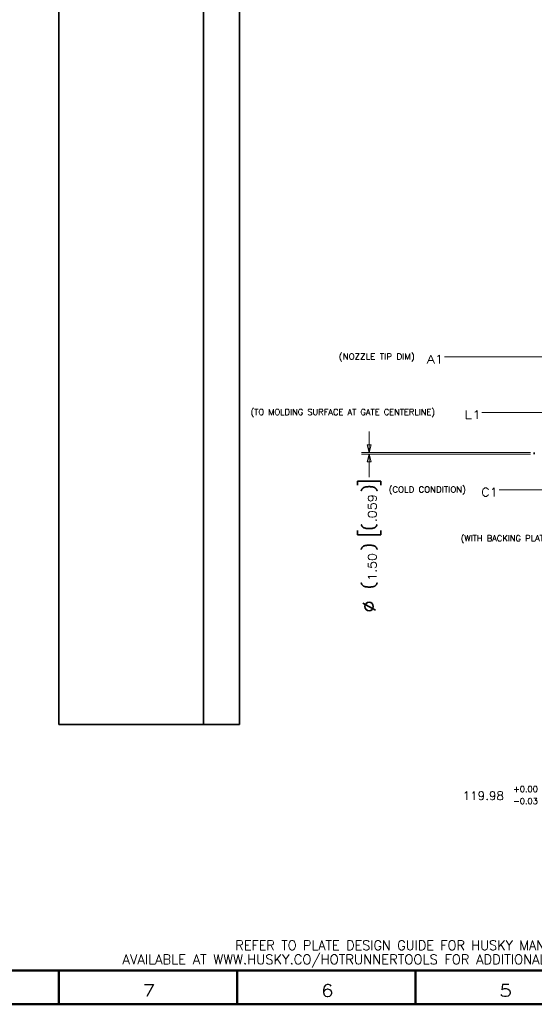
# Model space of a CAD drawing. Header units: millimetres. Extents: x 0 to 1189, y 0 to 841.
# Tile 13 of 28: x 655 to 868, y 0 to 409. Entities that reach past the tile are written whole.
import ezdxf

# ---------------------------------------------------------------- set-up
doc = ezdxf.new("R2010")
doc.units = ezdxf.units.MM
doc.layers.add('1', color=7, linetype='Continuous')
doc.styles.add('pwfont', font='simplex.shx')

msp = doc.modelspace()

# ---------------------------------------------------------------- linework, layer by layer
at = {"layer": '1', "color": 253, "linetype": 'Continuous', "lineweight": 35}
for p, q in [((671.01, 641.1), (671.01, 116.1)), ((671.01, 116.1), (731, 116.1))]:
    msp.add_line(p, q, dxfattribs=at)
at = {"layer": '1', "color": 12, "linetype": 'Continuous', "lineweight": 35}
for p, q in [((731, 641.1), (731, 116.1)), ((746, 641.1), (746, 116.1)), ((731, 116.1), (746, 116.1))]:
    msp.add_line(p, q, dxfattribs=at)
at = {"layer": '1', "color": 7, "linetype": 'Continuous', "lineweight": 13}
for p, q in [((915.97, 268.63), (831.04, 268.63)), ((915.97, 245.61), (846.56, 245.61)), ((799.74, 228.97), (799.74, 237.72)), ((798.89, 232.15), (799.74, 228.97)), ((800.59, 232.15), (798.89, 232.15)), ((799.74, 228.97), (800.59, 232.15)), ((799.74, 228.22), (798.89, 225.05)), ((798.89, 225.05), (800.59, 225.05)), ((800.59, 225.05), (799.74, 228.22)), ((799.74, 228.22), (799.74, 218.7)), ((931.59, 213.47), (853.64, 213.47))]:
    msp.add_line(p, q, dxfattribs=at)
at = {"layer": '1', "color": 4, "linetype": 'Continuous', "lineweight": 13}
for p, q in [((866.69, 228.97), (796.57, 228.97)), ((866.69, 228.22), (796.57, 228.22))]:
    msp.add_line(p, q, dxfattribs=at)
at = {"layer": '1', "color": 7, "linetype": 'Continuous', "lineweight": 35}
for p, q in [((794.93, 217.11), (794.93, 215.36)), ((804.55, 217.11), (794.93, 217.11)), ((804.55, 215.36), (804.55, 217.11)), ((794.93, 196.55), (794.93, 194.8)), ((804.55, 194.8), (804.55, 196.55)), ((794.93, 194.8), (804.55, 194.8)), ((802.42, 163.53), (797.12, 166.51))]:
    msp.add_line(p, q, dxfattribs=at)
at = {"layer": '1', "color": 7, "linetype": 'Continuous', "lineweight": 50}
for p, q in [((14, 14), (1175, 14)), ((671, 0), (671, 14)), ((745, 0), (745, 14)), ((819, 0), (819, 14)), ((0, 0), (1189, 0))]:
    msp.add_line(p, q, dxfattribs=at)
at = {"layer": '1', "color": 7, "linetype": 'Continuous', "lineweight": 35}
msp.add_circle((799.74, 165.05), 1.75, dxfattribs=at)
at = {"layer": '1', "color": 3, "linetype": 'Continuous', "lineweight": 35}
msp.add_open_spline([(868.27, 228.22), (868.27, 228.6), (868.27, 228.97)], degree=1, knots=[0, 0, 0.499986, 1, 1], dxfattribs=at)
at = {"layer": '1', "color": 7, "linetype": 'Continuous', "lineweight": 35}
for points in [[(803.08, 213.03), (802.81, 213.72), (802.12, 214.41), (801.22, 214.69), (800.4, 214.76), (799.78, 214.82), (799.16, 214.76), (798.33, 214.69), (797.43, 214.41), (796.74, 213.72), (796.47, 213.03)], [(803.08, 199.15), (802.81, 198.46), (802.12, 197.77), (801.22, 197.5), (800.4, 197.43), (799.78, 197.36), (799.16, 197.43), (798.33, 197.5), (797.43, 197.77), (796.74, 198.46), (796.47, 199.15)], [(803.08, 188.75), (802.81, 189.44), (802.12, 190.13), (801.22, 190.41), (800.4, 190.47), (799.78, 190.54), (799.16, 190.47), (798.33, 190.41), (797.43, 190.13), (796.74, 189.44), (796.47, 188.75)], [(803.08, 174.87), (802.81, 174.18), (802.12, 173.49), (801.22, 173.22), (800.4, 173.15), (799.78, 173.08), (799.16, 173.15), (798.33, 173.22), (797.43, 173.49), (796.74, 174.18), (796.47, 174.87)]]:
    msp.add_open_spline(points, degree=1, knots=[0, 0, 0.090338, 0.208959, 0.323048, 0.424046, 0.500005, 0.575954, 0.676962, 0.791041, 0.909662, 1, 1], dxfattribs=at)

# ---------------------------------------------------------------- texts
at = {"layer": '1', "color": 7, "linetype": 'Continuous', "lineweight": 13, "attachment_point": 7, "line_spacing_factor": 0.903614, "style": 'pwfont'}
for s, insert, char_height in [('\\W1.0572;(NOZZLE TIP DIM)', (787.19, 266.68), 2.5), ('\\W1.2220;A1', (823.69, 265.91), 3.5), ('\\W1.0027;(TO MOLDING SURFACE AT GATE CENTERLINE)', (750.6, 243.67), 2.5), ('\\W1.2656;L1', (839.21, 242.89), 3.5), ('\\W1.0425;(COLD CONDITION)', (807.86, 211.53), 2.5), ('\\W1.1074;C1', (846.29, 210.75), 3.5), ('\\W1.0057;(WITH BACKING PLATE REMOVED)', (837.77, 191.28), 2.5), ('\\W0.9914;+0.00', (859.53, 88.07), 2.5), ('\\W1.0396;119.98', (838.53, 84.79), 3.5), ('\\W0.9914;-0.03', (859.53, 83.07), 2.5), ('\\W0.9746;REFER TO PLATE DESIGN GUIDE FOR HUSKY MANIFOLD SYSTEMS', (744.27, 22.49), 4), ('\\W0.9984;AVAILABLE AT WWW.HUSKY.CO/HOTRUNNERTOOLS FOR ADDITIONAL INFORMATION', (697.46, 15.29), 4)]:
    msp.add_mtext(s, dxfattribs=dict(at, insert=insert, char_height=char_height))
at = {"layer": '1', "color": 7, "linetype": 'Continuous', "lineweight": 13, "char_height": 3.5, "attachment_point": 7, "rotation": 90, "line_spacing_factor": 0.903614, "style": 'pwfont'}
for s, insert in [('\\W1.1136;.059', (802.81, 199.98)), ('\\W1.0970;1.50', (802.81, 175.7))]:
    msp.add_mtext(s, dxfattribs=dict(at, insert=insert))
at = {"layer": '1', "color": 3, "linetype": 'Continuous', "lineweight": 13, "char_height": 5, "attachment_point": 7, "line_spacing_factor": 0.903614, "style": 'pwfont'}
for s, insert in [('\\W1.2353;7', (705.75, 3.18)), ('\\W1.2353;6', (779.75, 3.18)), ('\\W1.2353;5', (853.75, 3.18))]:
    msp.add_mtext(s, dxfattribs=dict(at, insert=insert))

doc.saveas('drawing.dxf')
